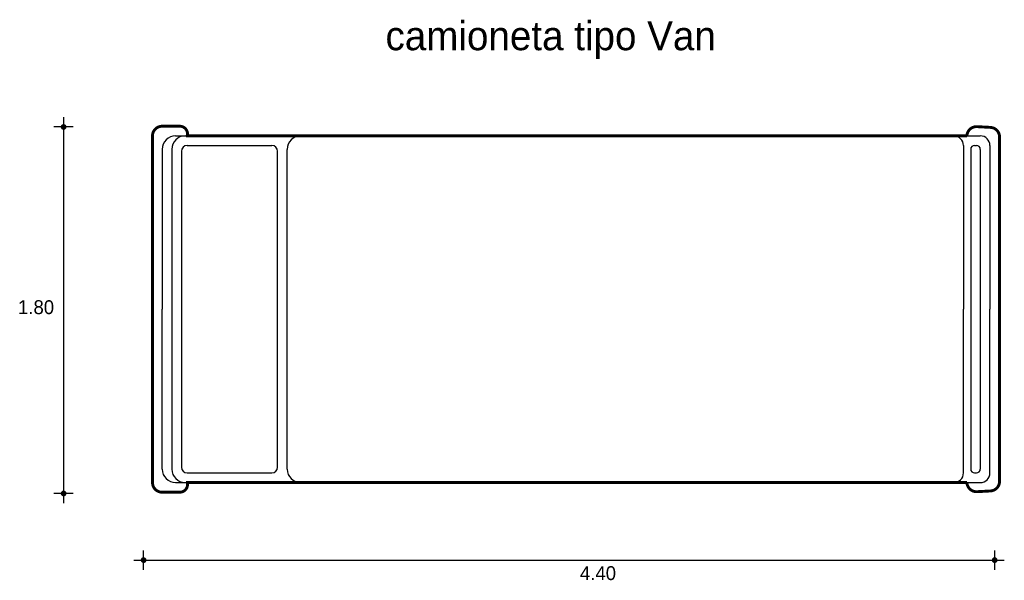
# Model space of a CAD drawing. Extents: x 9.31 to 14.42, y 1.18 to 4.09.
import ezdxf

# ---------------------------------------------------------------- set-up
doc = ezdxf.new("R2010")
doc.units = 0
doc.header["$MEASUREMENT"] = 0
for name, color, linetype in [('BORDE', 2, 'CONTINUOUS'), ('COTAS', 6, 'CONTINUOUS'), ('DIBUJO', 5, 'CONTINUOUS'), ('TEXTO', 4, 'CONTINUOUS')]:
    doc.layers.add(name, color=color, linetype=linetype)

msp = doc.modelspace()

# ---------------------------------------------------------------- linework, layer by layer
at = {"layer": 'BORDE', "const_width": 0.015}
msp.add_lwpolyline([(14.3957, 1.6925), (14.3957, 2.586), (14.3957, 3.4801, 0.398392), (14.3484, 3.53), (14.2787, 3.5338, 0.417898), (14.2261, 3.486), (10.1776, 3.486), (10.1776, 3.496, 0.414214), (10.1376, 3.536), (10.0457, 3.536, 0.414214), (9.9957, 3.486), (9.9957, 2.586), (9.9957, 1.686, 0.414214), (10.0457, 1.636), (10.1376, 1.636, 0.414214), (10.1776, 1.676), (10.1776, 1.686), (14.2261, 1.686, 0.414409), (14.2787, 1.6387), (14.3484, 1.6425, 0.398392), (14.3957, 1.6925)], format="xyb", dxfattribs=at)
at = {"layer": 'COTAS'}
for p, q in [((9.534, 3.5822), (9.534, 1.5794)), ((9.584, 3.5322), (9.484, 3.5322)), ((9.584, 1.6294), (9.484, 1.6294)), ((9.9495, 1.2335), (9.9495, 1.3335)), ((14.3703, 1.2335), (14.3703, 1.3335)), ((9.8995, 1.2835), (14.4203, 1.2835))]:
    msp.add_line(p, q, dxfattribs=at)
at = {"layer": 'COTAS', "const_width": 0.015}
for points in [[(9.5265, 3.5322, 1), (9.5415, 3.5322, 1)], [(9.5265, 1.6294, 1), (9.5415, 1.6294, 1)], [(9.942, 1.2835, 1), (9.957, 1.2835, 1)], [(14.3628, 1.2835, 1), (14.3778, 1.2835, 1)]]:
    msp.add_lwpolyline(points, format="xyb", close=True, dxfattribs=at)
at = {"layer": 'DIBUJO'}
for p, q in [((10.0457, 3.536), (10.1376, 3.536)), ((14.2787, 3.5338), (14.3484, 3.53)), ((9.9957, 3.486), (9.9957, 2.586)), ((10.1157, 3.486), (14.2957, 3.486)), ((10.1776, 3.486), (10.1776, 3.496)), ((14.3957, 3.4801), (14.3957, 2.586)), ((10.1757, 3.436), (10.6157, 3.436)), ((14.208, 3.436), (14.208, 2.586)), ((14.2657, 3.436), (14.2757, 3.436)), ((14.3457, 3.436), (14.3457, 2.586)), ((10.0457, 3.416), (10.0457, 2.586)), ((10.0957, 3.416), (10.0957, 1.756)), ((10.1457, 3.406), (10.1457, 1.766)), ((10.6457, 1.766), (10.6457, 3.406)), ((10.6957, 1.756), (10.6957, 3.416)), ((14.2457, 3.416), (14.2457, 1.756)), ((14.2957, 3.416), (14.2957, 1.756)), ((9.9957, 1.686), (9.9957, 2.586)), ((10.0457, 1.756), (10.0457, 2.586)), ((14.208, 1.736), (14.208, 2.586)), ((14.3457, 1.736), (14.3457, 2.586)), ((14.3957, 1.6925), (14.3957, 2.586)), ((10.1757, 1.736), (10.6157, 1.736)), ((14.2657, 1.736), (14.2757, 1.736)), ((10.1157, 1.686), (14.2957, 1.686)), ((10.1776, 1.686), (10.1776, 1.676)), ((14.2787, 1.6387), (14.3484, 1.6425)), ((10.0457, 1.636), (10.1376, 1.636))]:
    msp.add_line(p, q, dxfattribs=at)
for centre, radius, start, end in [((10.0457, 3.486), 0.05, 90, 180), ((10.1376, 3.496), 0.04, 360, 90), ((14.276, 3.4839), 0.05, 86.8878, 176.8878), ((14.3457, 3.4801), 0.05, 360, 86.8878), ((10.1157, 3.416), 0.07, 90, 180), ((10.1657, 3.416), 0.07, 90, 180), ((10.7657, 3.416), 0.07, 90, 180), ((14.158, 3.436), 0.05, 360, 90), ((14.2957, 3.436), 0.05, 360, 90), ((10.1757, 3.406), 0.03, 90, 180), ((10.6157, 3.406), 0.03, 0, 90), ((14.2657, 3.416), 0.02, 90, 180), ((14.2757, 3.416), 0.02, 360, 90), ((10.1157, 1.756), 0.07, 180, 270), ((10.1657, 1.756), 0.07, 180, 270), ((10.1757, 1.766), 0.03, 180, 270), ((10.6157, 1.766), 0.03, 270, 0), ((10.7657, 1.756), 0.07, 180, 270), ((14.2657, 1.756), 0.02, 180, 270), ((14.2757, 1.756), 0.02, 270, 360), ((14.158, 1.736), 0.05, 270, 360), ((14.2957, 1.736), 0.05, 270, 360), ((14.3457, 1.6925), 0.05, 273.1122, 360), ((10.0457, 1.686), 0.05, 180, 270), ((10.1376, 1.676), 0.04, 270, 360), ((14.276, 1.6887), 0.05, 183.1122, 273.1122)]:
    msp.add_arc(centre, radius, start, end, dxfattribs=at)

# ---------------------------------------------------------------- texts
at = {"layer": 'COTAS'}
for s, p in [('1.80', (9.2972, 2.5606)), ('4.40', (12.2161, 1.18))]:
    msp.add_text(s, height=0.072, dxfattribs=at).set_placement(p)
at = {"layer": 'TEXTO'}
msp.add_text('camioneta tipo Van', height=0.149883, dxfattribs=at).set_placement((11.206, 3.9306))

doc.saveas('drawing.dxf')
